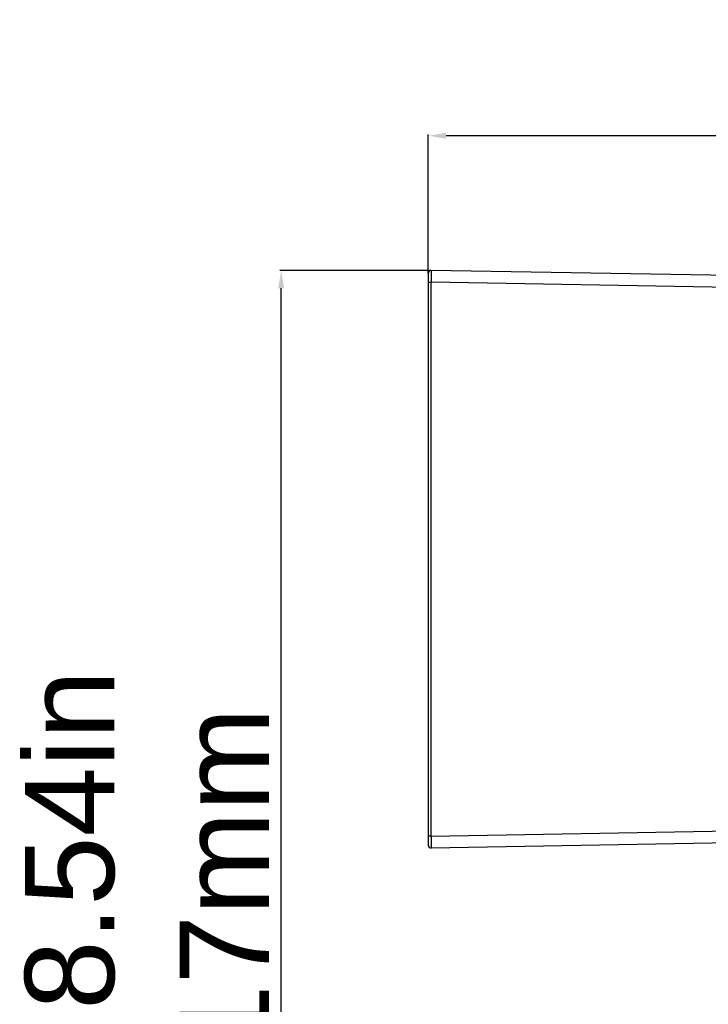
# Model space of a CAD drawing. Header units: millimetres. Extents: x 19192 to 20904, y 1507 to 2734.
# Tile 74 of 80: x 20638 to 20753, y 2474 to 2639. Entities that reach past the tile are written whole.
import ezdxf

# ---------------------------------------------------------------- set-up
doc = ezdxf.new("R2010")
doc.units = ezdxf.units.MM
doc.layers.add('粗实线', color=3, linetype='Continuous', lineweight=30)
doc.styles.get("Standard").update_dxf_attribs({"font": 'Arial Regular.ttf'})
doc.dimstyles.new('ISO-25', dxfattribs={"dimtxt": 15, "dimasz": 3, "dimexe": 0.2, "dimexo": 0, "dimgap": 2, "dimtad": 1, "dimdec": 1, "dimdsep": 46, "dimtxsty": 'Standard', "dimcen": 0, "dimadec": 0, "dimazin": 0, "dimtfac": 1, "dimtdec": 1, "dimtofl": 0, "dimtmove": 0, "dimatfit": 3, "dimfxl": 1, "dimarcsym": 0})

# ---------------------------------------------------------------- blocks, each defined once
blk = doc.blocks.new('*D71')
at = {"layer": 'Defpoints', "color": 0, "transparency": 16777216}
for p in [(20681.73, 2596.89), (20706.94, 2596.89), (20764.66, 2380.17)]:
    blk.add_point(p, dxfattribs=at)
at = {"layer": '粗实线', "color": 0, "lineweight": -2, "transparency": 16777216}
for p, q in [((20706.94, 2596.89), (20681.53, 2596.89)), ((20681.73, 2383.17), (20681.73, 2593.89)), ((20764.66, 2380.17), (20681.53, 2380.17))]:
    blk.add_line(p, q, dxfattribs=at)
at = {"layer": '粗实线', "color": 0, "transparency": 16777216}
for points in [[(20681.23, 2593.89), (20682.23, 2593.89), (20681.73, 2596.89)], [(20681.23, 2383.17), (20682.23, 2383.17), (20681.73, 2380.17)]]:
    blk.add_solid(points, dxfattribs=at)
at = {"layer": '粗实线', "color": 0, "transparency": 16777216, "insert": (20672.2, 2488.53), "char_height": 15, "attachment_point": 5, "rotation": 90}
blk.add_mtext('217mm', dxfattribs=at)
blk = doc.blocks.new('*D72')
at = {"layer": 'Defpoints', "color": 0, "transparency": 16777216}
for p in [(20706.43, 2619.5), (20706.43, 2596.39), (20895.43, 2575.1)]:
    blk.add_point(p, dxfattribs=at)
at = {"layer": '粗实线', "color": 0, "lineweight": -2, "transparency": 16777216}
for p, q in [((20706.43, 2596.39), (20706.43, 2619.7)), ((20892.43, 2619.5), (20709.43, 2619.5)), ((20895.43, 2575.1), (20895.43, 2619.7))]:
    blk.add_line(p, q, dxfattribs=at)
at = {"layer": '粗实线', "color": 0, "transparency": 16777216}
for points in [[(20709.43, 2620), (20709.43, 2619), (20706.43, 2619.5)], [(20892.43, 2620), (20892.43, 2619), (20895.43, 2619.5)]]:
    blk.add_solid(points, dxfattribs=at)
at = {"layer": '粗实线', "color": 0, "transparency": 16777216, "insert": (20800.93, 2629.16), "char_height": 15, "attachment_point": 5}
blk.add_mtext('189mm', dxfattribs=at)

msp = doc.modelspace()

# ---------------------------------------------------------------- linework, layer by layer
at = {"color": 7, "linetype": 'Continuous'}
for p, q in [((20706.43, 2596.39), (20706.43, 2500.34)), ((20778.93, 2595.64), (20706.94, 2596.89)), ((20706.94, 2595.66), (20706.94, 2595.28)), ((20706.43, 2594.89), (20706.94, 2594.89)), ((20706.94, 2595.28), (20706.94, 2594.89)), ((20706.94, 2501.84), (20706.94, 2594.89)), ((20762.03, 2593.93), (20706.94, 2594.89)), ((20706.94, 2501.84), (20706.43, 2501.84)), ((20706.94, 2501.84), (20762.03, 2502.81)), ((20706.94, 2501.84), (20706.94, 2501.08)), ((20778.93, 2501.1), (20706.94, 2499.84))]:
    msp.add_line(p, q, dxfattribs=at)
for centre, start, end in [((20706.93, 2596.39), 89, 180), ((20706.93, 2500.34), 180, 271)]:
    msp.add_arc(centre, 0.5, start, end, dxfattribs=at)
for points, knots in [([(20706.94, 2596.89), (20706.94, 2596.89), (20706.93, 2596.88), (20706.94, 2596.87), (20706.94, 2596.84), (20706.94, 2596.8), (20706.94, 2596.76), (20706.94, 2596.67), (20706.94, 2596.54), (20706.94, 2596.36), (20706.94, 2596.15), (20706.94, 2595.91), (20706.94, 2595.75), (20706.94, 2595.66)], [0, 0, 0, 0, 0.004456, 0.01766, 0.039501, 0.069857, 0.108605, 0.155609, 0.273185, 0.419725, 0.592216, 0.786999, 1, 1, 1, 1]), ([(20706.94, 2501.08), (20706.94, 2500.99), (20706.94, 2500.82), (20706.94, 2500.58), (20706.94, 2500.37), (20706.94, 2500.19), (20706.94, 2500.06), (20706.94, 2499.98), (20706.94, 2499.93), (20706.94, 2499.9), (20706.94, 2499.87), (20706.93, 2499.86), (20706.94, 2499.84), (20706.94, 2499.84)], [0, 0, 0, 0, 0.213001, 0.407785, 0.580275, 0.726816, 0.844392, 0.891396, 0.930143, 0.960499, 0.98234, 0.995544, 1, 1, 1, 1])]:
    msp.add_open_spline(points, degree=3, knots=knots, dxfattribs=at)

# ---------------------------------------------------------------- texts
at = {"layer": '粗实线', "insert": (20638.71, 2472.67), "char_height": 15, "width": 129.9129, "attachment_point": 1, "rotation": 90}
msp.add_mtext('8.54in', dxfattribs=at)

# ---------------------------------------------------------------- dimensions: what is measured, and where the dimension line sits
at = {"layer": '粗实线'}
dim = msp.add_linear_dim(base=(20706.43, 2619.5), p1=(20895.43, 2575.1), p2=(20706.43, 2596.39), text='<>mm', dimstyle='ISO-25', dxfattribs=at)
dim.commit()
dim.dimension.update_dxf_attribs({"geometry": '*D72', "text_midpoint": (20800.93, 2629.16)})
dim = msp.add_linear_dim(base=(20681.73, 2596.89), p1=(20764.66, 2380.17), p2=(20706.94, 2596.89), angle=90, text='217mm', dimstyle='ISO-25', dxfattribs=at)
dim.commit()
dim.dimension.update_dxf_attribs({"geometry": '*D71', "text_midpoint": (20672.2, 2488.53)})

doc.saveas('drawing.dxf')
